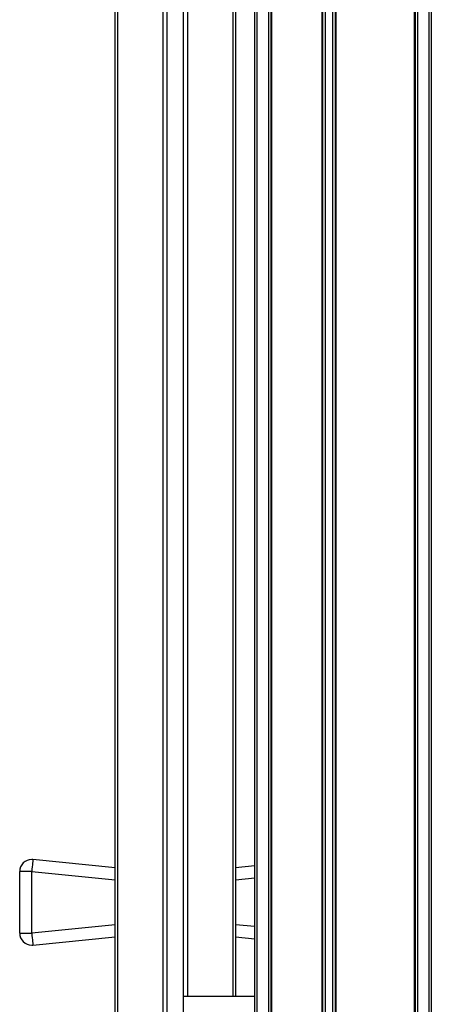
# Model space of a CAD drawing. Header units: millimetres. Extents: x 3270.998 to 3271.748, y 3280.937 to 3281.687.
# Tile 8 of 10: x 3271.696 to 3271.747, y 3281.009 to 3281.132. Entities that reach past the tile are written whole.
import ezdxf

# ---------------------------------------------------------------- set-up
doc = ezdxf.new("R2010")
doc.units = ezdxf.units.MM
doc.layers.add('SANINDUSA', color=3, linetype='Continuous')

msp = doc.modelspace()

# ---------------------------------------------------------------- linework, layer by layer
at = {"layer": 'SANINDUSA'}
for p, q in [((3271.72502, 3280.96076), (3271.72502, 3281.64076)), ((3271.72532, 3280.96076), (3271.72532, 3281.64076)), ((3271.72672, 3281.64076), (3271.72672, 3280.96076)), ((3271.72702, 3281.64076), (3271.72702, 3280.96076)), ((3271.72712, 3281.64076), (3271.72712, 3280.96076)), ((3271.73342, 3280.96076), (3271.73342, 3281.64076)), ((3271.73352, 3280.96076), (3271.73352, 3281.64076)), ((3271.73382, 3280.96076), (3271.73382, 3281.64076)), ((3271.73472, 3281.64076), (3271.73472, 3280.96076)), ((3271.73502, 3281.64076), (3271.73502, 3280.96076)), ((3271.73512, 3281.64076), (3271.73512, 3280.96076)), ((3271.74492, 3280.96076), (3271.74492, 3281.64076)), ((3271.74502, 3281.64076), (3271.74502, 3280.96076)), ((3271.74532, 3281.64076), (3271.74532, 3280.96076)), ((3271.74672, 3281.64076), (3271.74672, 3280.96076)), ((3271.74702, 3281.64076), (3271.74702, 3280.96076)), ((3271.70762, 3280.98587), (3271.70762, 3281.30087)), ((3271.70792, 3281.30087), (3271.70792, 3280.98587)), ((3271.71412, 3280.98587), (3271.71412, 3281.30087)), ((3271.71612, 3280.98587), (3271.71612, 3281.30087)), ((3271.71362, 3281.00837), (3271.71362, 3281.27837)), ((3271.71662, 3281.27642), (3271.71662, 3281.01032)), ((3271.72232, 3281.01032), (3271.72232, 3281.27642)), ((3271.72262, 3281.27642), (3271.72262, 3281.01032)), ((3271.70762, 3281.02637), (3271.69737, 3281.0274)), ((3271.72502, 3281.02661), (3271.72262, 3281.02637)), ((3271.69722, 3281.02591), (3271.69572, 3281.02591)), ((3271.69572, 3281.01822), (3271.69572, 3281.02591)), ((3271.69722, 3281.01822), (3271.69722, 3281.02591)), ((3271.69722, 3281.02591), (3271.70762, 3281.02486)), ((3271.72262, 3281.02486), (3271.72502, 3281.0251)), ((3271.70762, 3281.01927), (3271.69722, 3281.01822)), ((3271.72502, 3281.01903), (3271.72262, 3281.01927)), ((3271.69572, 3281.01822), (3271.69722, 3281.01822)), ((3271.69737, 3281.01673), (3271.70762, 3281.01776)), ((3271.72262, 3281.01776), (3271.72502, 3281.01752)), ((3271.72502, 3281.01032), (3271.71612, 3281.01032))]:
    msp.add_line(p, q, dxfattribs=at)
at = {"layer": 'SANINDUSA', "flags": 128}
for points in [[(3271.69737, 3281.0274), (3271.69737, 3281.02737), (3271.69736, 3281.02729), (3271.69734, 3281.02715), (3271.69733, 3281.02696), (3271.6973, 3281.02674), (3271.69728, 3281.02648), (3271.69725, 3281.0262), (3271.69722, 3281.02591)], [(3271.69722, 3281.01822), (3271.69725, 3281.01793), (3271.69728, 3281.01765), (3271.6973, 3281.0174), (3271.69733, 3281.01717), (3271.69734, 3281.01698), (3271.69736, 3281.01685), (3271.69737, 3281.01676), (3271.69737, 3281.01673)]]:
    msp.add_lwpolyline(points, dxfattribs=at)
at = {"layer": 'SANINDUSA'}
for centre, start, end in [((3271.69722, 3281.02591), 90, 180), ((3271.69722, 3281.02591), 84.2568, 90), ((3271.69722, 3281.01822), 180, 270), ((3271.69722, 3281.01822), 270, 275.7432)]:
    msp.add_arc(centre, 0.0015, start, end, dxfattribs=at)

doc.saveas('drawing.dxf')
